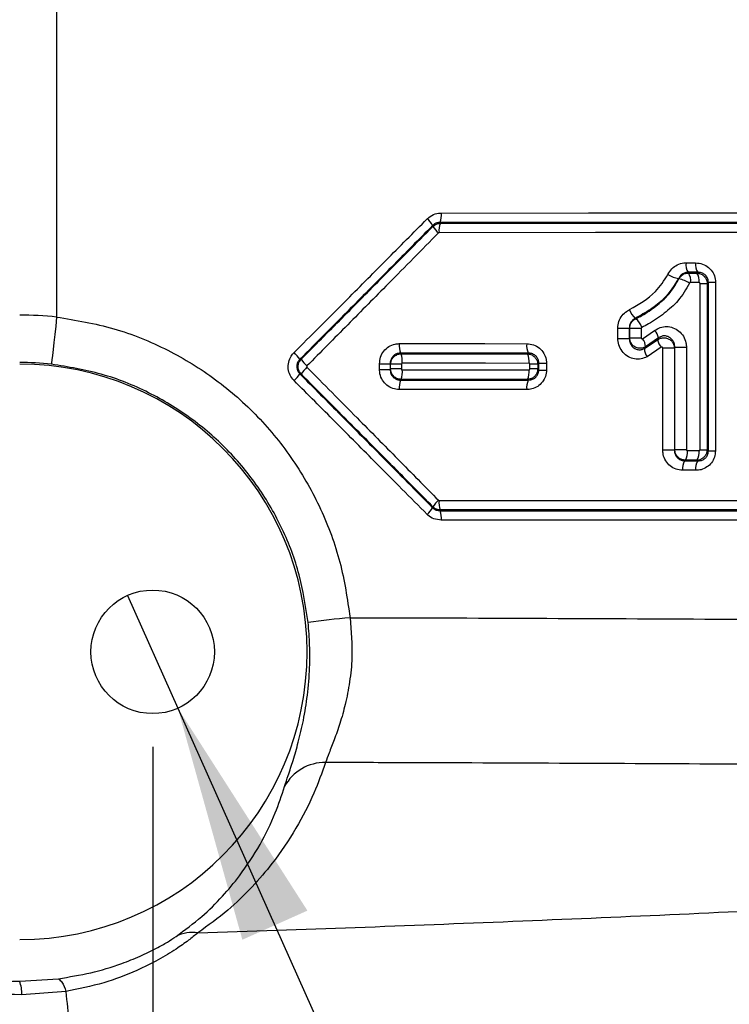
# Model space of a CAD drawing. Extents: x 0 to 4205, y 0 to 2970.
# Tile 7 of 67: x 976 to 1050, y 989 to 1093. Entities that reach past the tile are written whole.
import ezdxf

# ---------------------------------------------------------------- set-up
doc = ezdxf.new("R2010")
doc.units = 0
doc.header["$LTSCALE"] = 5
doc.layers.get('0').update_dxf_attribs({"linetype": 'CONTINUOUS'})
doc.styles.add('SLDTEXTSTYLE0', font='TXT', dxfattribs={"width": 0.605})
doc.dimstyles.new('SLDDIMSTYLE0', dxfattribs={"dimtxt": 25, "dimasz": 25, "dimexe": 0, "dimexo": 0.0625, "dimgap": 6.25, "dimtad": 1, "dimdec": 1, "dimrnd": 1e-09, "dimzin": 12, "dimtxsty": 'SLDTEXTSTYLE0', "dimsah": 1, "dimcen": 0.09, "dimazin": 3, "dimtfac": 1, "dimtofl": 0, "dimtmove": 0, "dimatfit": 3, "dimtolj": 1, "dimtzin": 12})
doc.dimstyles.new('SLDDIMSTYLE2', dxfattribs={"dimtxt": 25, "dimasz": 25, "dimexe": 0, "dimexo": 0.0625, "dimgap": 6.25, "dimtad": 0, "dimtih": 1, "dimtoh": 1, "dimdec": 1, "dimrnd": 1e-09, "dimzin": 12, "dimtxsty": 'SLDTEXTSTYLE0', "dimblk1": 'NONE', "dimsah": 1, "dimcen": 0, "dimazin": 3, "dimtfac": 1, "dimtmove": 0, "dimatfit": 3, "dimtolj": 1, "dimtzin": 12})

# ---------------------------------------------------------------- blocks, each defined once
blk = doc.blocks.new('_D_2')
at = {"color": 7, "linetype": 'CONTINUOUS'}
for p, q in [((909.74, 1016.46), (909.74, 634.76)), ((989.74, 1016.46), (989.74, 634.76)), ((909.74, 642.26), (989.74, 642.26))]:
    blk.add_line(p, q, dxfattribs=at)
for points in [[(909.74, 642.26), (934.74, 638.51), (934.74, 646.01)], [(989.74, 642.26), (964.74, 646.01), (964.74, 638.51)]]:
    blk.add_solid(points, dxfattribs=at)
at = {"color": 7, "linetype": 'CONTINUOUS', "insert": (930.64, 674.48), "char_height": 25, "attachment_point": 1, "style": 'SLDTEXTSTYLE0'}
blk.add_mtext('80', dxfattribs=at)
blk = doc.blocks.new('SW_SYMBOL_HOLE_DEPTH')
at = {"color": 0, "linetype": 'CONTINUOUS'}
for p, q in [((0, 4375), (4000, 4375)), ((2000, 4375), (2000, 375)), ((500, 2775), (2000, 375)), ((3500, 2775), (2000, 375))]:
    blk.add_line(p, q, dxfattribs=at)
blk = doc.blocks.new('_D_4')
at = {"color": 7, "linetype": 'CONTINUOUS'}
for p, q in [((987.08, 1032.39), (992.39, 1020.53)), ((992.39, 1020.53), (1064.82, 858.71)), ((1064.82, 858.71), (1262.68, 858.71))]:
    blk.add_line(p, q, dxfattribs=at)
blk.add_solid([(992.39, 1020.53), (999.18, 996.18), (1006.03, 999.24)], dxfattribs=at)
at = {"color": 7, "linetype": 'CONTINUOUS', "xscale": 0.0064453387, "yscale": 0.0064453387, "zscale": 0.0064453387}
blk.add_blockref('SW_SYMBOL_HOLE_DEPTH', (1189.96, 862.32), dxfattribs=at)
at = {"color": 7, "linetype": 'CONTINUOUS', "char_height": 25, "attachment_point": 1, "style": 'SLDTEXTSTYLE0'}
for s, insert in [('4x M10', (1077.32, 891)), ('18', (1224.49, 891))]:
    blk.add_mtext(s, dxfattribs=dict(at, insert=insert))
blk = doc.blocks.new('_NONE')

msp = doc.modelspace()

# ---------------------------------------------------------------- linework, layer by layer
at = {"color": 8, "linetype": 'CONTINUOUS'}
for p, q in [((979.63, 1224.53), (979.63, 1061.67)), ((1045.88, 1067.37), (1046.9, 1067.37)), ((1047.12, 1066.38), (1046.09, 1066.38)), ((1046.14, 1066.3), (1047.04, 1066.3)), ((1047.04, 1066.3), (1047.12, 1066.38)), ((1047.26, 1065.3), (1046.36, 1065.3)), ((1047.36, 1047.71), (1047.36, 1065.21)), ((1047.36, 1065.21), (1048.11, 1065.21)), ((1048.11, 1065.21), (1048.11, 1047.71)), ((1048.24, 1047.59), (1048.24, 1065.33)), ((1048.24, 1065.33), (1048.98, 1065.33)), ((1048.98, 1065.33), (1048.98, 1047.59)), ((1038.71, 1059.41), (1038.71, 1060.51)), ((1038.71, 1060.51), (1039.92, 1060.51)), ((1039.92, 1060.51), (1039.92, 1059.41)), ((1039.95, 1060.49), (1041.17, 1060.49)), ((1039.95, 1059.48), (1039.95, 1060.49)), ((1041.17, 1060.49), (1041.17, 1059.48)), ((1039.92, 1059.41), (1039.95, 1059.48)), ((1039.95, 1059.48), (1041.17, 1059.48)), ((1041.32, 1059.39), (1042.58, 1060.25)), ((1042.98, 1059.47), (1041.62, 1058.54)), ((1038.71, 1059.41), (1039.92, 1059.41)), ((1041.51, 1058.36), (1042.9, 1059.27)), ((1043.28, 1058.49), (1041.79, 1057.5)), ((1043.44, 1047.68), (1043.44, 1058.41)), ((1044.67, 1058.41), (1043.44, 1058.41)), ((1044.7, 1058.48), (1044.67, 1058.41)), ((1044.67, 1058.41), (1044.67, 1047.68)), ((1045.93, 1058.48), (1044.7, 1058.48)), ((1044.7, 1047.72), (1044.7, 1058.48)), ((1045.93, 1058.48), (1045.93, 1047.72)), ((1015.82, 1057.88), (1015.9, 1057.8)), ((1029.2, 1057.8), (1029.28, 1057.88)), ((1005.24, 1057.23), (1005.36, 1057.23)), ((1013.62, 1056.76), (1014.74, 1056.76)), ((1013.62, 1056.16), (1013.62, 1056.76)), ((1014.74, 1056.76), (1014.74, 1056.16)), ((1014.79, 1056.21), (1014.79, 1056.71)), ((1015.92, 1056.71), (1014.79, 1056.71)), ((1015.92, 1056.71), (1015.92, 1056.21)), ((1029.46, 1056.21), (1029.46, 1056.71)), ((1030.28, 1056.71), (1029.46, 1056.71)), ((1030.28, 1056.71), (1030.28, 1056.21)), ((1030.39, 1056.1), (1030.39, 1056.82)), ((1030.39, 1056.82), (1031.2, 1056.82)), ((1031.2, 1056.82), (1031.2, 1056.1)), ((1005.36, 1055.69), (1005.24, 1055.69)), ((1013.62, 1056.16), (1014.74, 1056.16)), ((1015.92, 1056.21), (1014.79, 1056.21)), ((1030.28, 1056.21), (1029.46, 1056.21)), ((1030.39, 1056.1), (1031.2, 1056.1)), ((1015.9, 1055.12), (1015.82, 1055.04)), ((1029.28, 1055.04), (1029.2, 1055.12)), ((1044.67, 1047.68), (1043.44, 1047.68)), ((1045.93, 1047.72), (1044.7, 1047.72)), ((1046.03, 1047.62), (1047.26, 1047.62)), ((1047.36, 1047.71), (1048.11, 1047.71)), ((1048.24, 1047.59), (1048.98, 1047.59)), ((1045.82, 1046.62), (1045.74, 1046.54)), ((1045.74, 1046.54), (1047.12, 1046.54)), ((1047.04, 1046.62), (1045.82, 1046.62)), ((1047.12, 1046.54), (1047.04, 1046.62)), ((1046.9, 1045.55), (1045.52, 1045.55)), ((975.74, 991.81), (979.81, 992.08)), ((980.59, 990.74), (975.97, 990.4))]:
    msp.add_line(p, q, dxfattribs=at)
at = {"color": 8, "linetype": 'CONTINUOUS', "flags": 128}
for points in [[(1020.12, 1072.61), (1035.61, 1072.62), (1051.94, 1072.62), (1068.07, 1072.62)], [(1019.25, 1071.21), (1019.23, 1071.25), (1019.21, 1071.3)], [(1067.79, 1071.63), (1051.71, 1071.62), (1035.43, 1071.62), (1019.99, 1071.62)], [(1020.02, 1071.54), (1036.53, 1071.54), (1052.76, 1071.54), (1067.75, 1071.54)], [(1067.47, 1070.55), (1052.52, 1070.55), (1036.34, 1070.55), (1019.89, 1070.54)], [(1048.24, 1065.33), (1048.18, 1065.27), (1048.11, 1065.21)], [(979.63, 1061.67), (979.53, 1060.73), (979.43, 1059.83), (979.33, 1058.99), (979.25, 1058.25), (979.18, 1057.63), (979.13, 1057.16), (979.1, 1056.85), (979.08, 1056.71)], [(1015.7, 1058.88), (1020.27, 1058.88), (1024.7, 1058.88), (1029.11, 1058.87)], [(1029.28, 1057.88), (1024.84, 1057.88), (1020.4, 1057.88), (1015.82, 1057.88)], [(1015.9, 1057.8), (1020.27, 1057.8), (1024.64, 1057.8), (1029.2, 1057.8)], [(1029.36, 1056.8), (1024.78, 1056.81), (1020.41, 1056.81), (1016.02, 1056.81)], [(1030.39, 1056.82), (1030.34, 1056.77), (1030.28, 1056.71)], [(1016.02, 1056.11), (1020.41, 1056.11), (1024.78, 1056.11), (1029.36, 1056.11)], [(1030.28, 1056.21), (1030.34, 1056.15), (1030.39, 1056.1)], [(1015.82, 1055.04), (1020.4, 1055.04), (1024.84, 1055.04), (1029.28, 1055.04)], [(1029.2, 1055.12), (1024.64, 1055.12), (1020.27, 1055.12), (1015.9, 1055.12)], [(1029.11, 1054.04), (1024.7, 1054.04), (1020.27, 1054.04), (1015.7, 1054.04)], [(1048.11, 1047.71), (1048.18, 1047.65), (1048.24, 1047.59)], [(1019.89, 1042.38), (1036.34, 1042.37), (1052.52, 1042.37), (1067.47, 1042.37)], [(1019.21, 1041.62), (1019.23, 1041.67), (1019.25, 1041.71)], [(1020.02, 1041.38), (1020, 1041.33), (1019.99, 1041.3)], [(1019.99, 1041.3), (1035.43, 1041.3), (1051.71, 1041.3), (1067.79, 1041.29)], [(1067.75, 1041.38), (1052.76, 1041.38), (1036.53, 1041.38), (1020.02, 1041.38)], [(1068.07, 1040.3), (1051.94, 1040.3), (1035.61, 1040.3), (1020.12, 1040.31)]]:
    msp.add_lwpolyline(points, dxfattribs=at)
at = {"color": 7, "linetype": 'CONTINUOUS'}
msp.add_circle((989.74, 1026.46), 6.5, dxfattribs=at)
for centre, radius, start, end in [((770.76, 1129.92), 337.75, 250.2449, 360), ((975.74, 1026.46), 30.26, 270, 90)]:
    msp.add_arc(centre, radius, start, end, dxfattribs=at)
at = {"color": 8, "linetype": 'CONTINUOUS'}
for centre, radius, start, end in [((1016.8, 1069.9), 2.79, 30.3073, 48.928), ((1017.93, 1072.4), 2.21, 339.3048, 5.6214), ((1021.57, 1072.53), 2.67, 209.6506, 229.0278), ((1022.08, 1070.76), 2.2, 159.2243, 185.6379), ((1047.32, 1067.17), 1.45, 171.7883, 212.8373), ((1048.32, 1067.17), 1.44, 171.7127, 213.2789), ((1045.89, 1069.43), 3.8, 239.7822, 258.1161), ((1044.39, 1062.07), 3.69, 59.4085, 78.3418), ((1044.92, 1065.51), 1.46, 351.7977, 32.7621), ((1045.83, 1065.51), 1.44, 351.7299, 33.1488), ((975.74, 1026.45), 35.43, 83.6942, 89.9993), ((1041.7, 1062.97), 1.84, 196.512, 231.3165), ((1039.48, 1060.05), 1.83, 16.7171, 51.8053), ((1041.46, 1059.17), 1.56, 11.3042, 43.8367), ((1018.12, 1058.66), 2.43, 174.8734, 198.7082), ((1030.94, 1058.66), 1.84, 173.3228, 205.2189), ((1040.1, 1058.48), 1.52, 2.2139, 36.602), ((1044.39, 1059.52), 1.51, 189.5326, 223.029), ((1001.6, 1054.62), 4.48, 35.6248, 47.5947), ((1013.59, 1057.02), 2.43, 354.876, 18.6866), ((1027.53, 1057.02), 1.84, 353.3435, 25.1058), ((1043, 1058.38), 1.49, 180.6937, 215.8547), ((975.74, 1026.46), 30.43, 83.6939, 89.9998), ((1008.8, 1059.63), 4.19, 214.9699, 227.7219), ((1008.8, 1053.29), 4.19, 132.2781, 145.0301), ((1001.6, 1058.3), 4.48, 312.4053, 324.3752), ((1013.6, 1055.9), 2.43, 341.3117, 5.1253), ((1027.53, 1055.9), 1.84, 334.8952, 6.6554), ((1018.12, 1054.26), 2.43, 161.2918, 185.1266), ((1030.94, 1054.26), 1.84, 154.7811, 186.6772), ((1044.59, 1047.41), 1.46, 327.3797, 8.1759), ((1045.83, 1047.41), 1.44, 326.8512, 8.2701), ((1046.97, 1045.75), 1.46, 147.3189, 188.1818), ((1048.32, 1045.75), 1.44, 146.7211, 188.2877), ((1021.57, 1040.39), 2.67, 130.9741, 150.345), ((1022.08, 1042.16), 2.2, 174.3603, 200.7775), ((1016.8, 1043.02), 2.79, 311.072, 329.6927), ((1017.93, 1040.52), 2.21, 354.3786, 20.6952), ((1020.53, 922.98), 107.54, 95.3406, 97.7089), ((1007.86, 1010), 4.82, 89.0867, 151.3019), ((993.99, 992.96), 3.99, 82.4638, 116.5974), ((971.99, 990.46), 3.98, 359.0307, 19.8127)]:
    msp.add_arc(centre, radius, start, end, dxfattribs=at)
for points, knots in [([(985.14, 1227.57), (990.95, 1217.38), (1002.57, 1197), (1018.04, 1169.83), (1031.61, 1146.14), (1041.22, 1129.16), (1049.13, 1115.65), (1055.6, 1105.82), (1062.62, 1096.46), (1070.4, 1087.73), (1078.95, 1079.76), (1088.08, 1072.54), (1095.76, 1067.19), (1100.53, 1064.53), (1101.96, 1063.73)], [0, 0, 0, 0, 0.172776, 0.345344, 0.460138, 0.5747, 0.632625, 0.690483, 0.747889, 0.804651, 0.86243, 0.91964, 0.975896, 1, 1, 1, 1]), ([(1100.67, 1057.55), (1098.84, 1058.6), (1093.52, 1061.66), (1085.19, 1067.61), (1075.7, 1075.32), (1066.95, 1083.65), (1059.08, 1092.58), (1052.07, 1101.94), (1045.56, 1111.73), (1037.42, 1125.4), (1027.4, 1142.77), (1013.33, 1166.83), (997.43, 1194.11), (985.57, 1214.39), (979.63, 1224.53)], [0, 0, 0, 0, 0.030314, 0.088123, 0.146832, 0.206048, 0.261564, 0.317607, 0.374017, 0.430475, 0.546271, 0.662296, 0.83106, 1, 1, 1, 1]), ([(1004.62, 1057.93), (1006.39, 1059.7), (1009.62, 1062.93), (1014.29, 1067.63), (1017.19, 1070.54), (1018.64, 1072)], [0, 0, 0, 0, 0.379002, 0.689633, 1, 1, 1, 1]), ([(1018.64, 1072), (1018.85, 1072.17), (1019.25, 1072.49), (1019.8, 1072.61), (1020.08, 1072.61), (1020.12, 1072.61)], [0, 0, 0, 0, 0.495631, 0.919636, 1, 1, 1, 1]), ([(1019.21, 1071.3), (1017.77, 1069.85), (1014.88, 1066.93), (1010.22, 1062.24), (1007.01, 1059), (1005.24, 1057.23)], [0, 0, 0, 0, 0.310376, 0.621006, 1, 1, 1, 1]), ([(1005.36, 1057.23), (1006.8, 1058.67), (1009.67, 1061.56), (1014.3, 1066.22), (1017.49, 1069.43), (1019.25, 1071.21)], [0, 0, 0, 0, 0.309969, 0.619627, 1, 1, 1, 1]), ([(1019.99, 1071.62), (1019.97, 1071.62), (1019.82, 1071.62), (1019.56, 1071.56), (1019.33, 1071.42), (1019.23, 1071.32), (1019.21, 1071.3)], [0, 0, 0, 0, 0.080603, 0.504566, 0.917492, 1, 1, 1, 1]), ([(1019.25, 1071.21), (1019.36, 1071.3), (1019.57, 1071.47), (1019.86, 1071.53), (1020, 1071.54), (1020.02, 1071.54)], [0, 0, 0, 0, 0.49675, 0.920213, 1, 1, 1, 1]), ([(1019.99, 1071.62), (1019.99, 1071.61), (1020.01, 1071.58), (1020.02, 1071.56), (1020.02, 1071.54)], [0, 0, 0, 0, 0.407057, 1, 1, 1, 1]), ([(1019.82, 1070.52), (1018.07, 1068.74), (1014.89, 1065.52), (1010.27, 1060.86), (1007.41, 1057.97), (1005.98, 1056.53)], [0, 0, 0, 0, 0.380382, 0.69004, 1, 1, 1, 1]), ([(1019.89, 1070.54), (1019.89, 1070.54), (1019.88, 1070.54), (1019.85, 1070.54), (1019.83, 1070.52), (1019.82, 1070.52)], [0, 0, 0, 0, 0.080124, 0.50414, 1, 1, 1, 1]), ([(1043.98, 1066.15), (1044.1, 1066.36), (1044.35, 1066.78), (1044.95, 1067.19), (1045.49, 1067.36), (1045.8, 1067.37), (1045.88, 1067.37)], [0, 0, 0, 0, 0.303545, 0.603743, 0.904128, 1, 1, 1, 1]), ([(1046.9, 1067.37), (1047.15, 1067.35), (1047.64, 1067.3), (1048.29, 1066.91), (1048.76, 1066.35), (1048.96, 1065.79), (1048.98, 1065.44), (1048.98, 1065.33)], [0, 0, 0, 0, 0.228009, 0.457958, 0.680595, 0.892492, 1, 1, 1, 1]), ([(1039.94, 1062.45), (1040.92, 1063.01), (1042.57, 1063.94), (1043.58, 1065.52), (1043.98, 1066.15)], [0, 0, 0, 0, 0.59852, 1, 1, 1, 1]), ([(1045.11, 1065.72), (1044.64, 1064.98), (1043.84, 1063.73), (1042.16, 1062.43), (1041.09, 1061.84), (1040.55, 1061.53)], [0, 0, 0, 0, 0.414214, 0.704011, 1, 1, 1, 1]), ([(1040.61, 1061.49), (1040.82, 1061.6), (1041.56, 1061.98), (1042.74, 1062.81), (1044.17, 1064.03), (1044.81, 1065.12), (1045.14, 1065.68)], [0, 0, 0, 0, 0.113695, 0.398564, 0.690227, 1, 1, 1, 1]), ([(1046.09, 1066.38), (1046.05, 1066.38), (1045.89, 1066.37), (1045.61, 1066.28), (1045.3, 1066.05), (1045.17, 1065.83), (1045.11, 1065.72)], [0, 0, 0, 0, 0.095138, 0.394243, 0.694837, 1, 1, 1, 1]), ([(1045.14, 1065.68), (1045.13, 1065.69), (1045.12, 1065.7), (1045.11, 1065.72), (1045.11, 1065.72)], [0, 0, 0, 0, 0.736435, 1, 1, 1, 1]), ([(1045.14, 1065.68), (1045.2, 1065.79), (1045.34, 1066), (1045.66, 1066.22), (1045.94, 1066.3), (1046.1, 1066.3), (1046.14, 1066.3)], [0, 0, 0, 0, 0.302326, 0.603263, 0.906813, 1, 1, 1, 1]), ([(1046.09, 1066.38), (1046.1, 1066.36), (1046.12, 1066.33), (1046.14, 1066.31), (1046.14, 1066.3)], [0, 0, 0, 0, 0.650245, 1, 1, 1, 1]), ([(1047.04, 1066.3), (1047.16, 1066.28), (1047.42, 1066.25), (1047.75, 1066.04), (1047.99, 1065.74), (1048.1, 1065.45), (1048.11, 1065.27), (1048.11, 1065.21)], [0, 0, 0, 0, 0.224685, 0.454162, 0.677916, 0.891035, 1, 1, 1, 1]), ([(1048.24, 1065.33), (1048.23, 1065.39), (1048.23, 1065.57), (1048.12, 1065.86), (1047.87, 1066.16), (1047.52, 1066.35), (1047.25, 1066.37), (1047.12, 1066.38)], [0, 0, 0, 0, 0.1070601, 0.3169632, 0.5378238, 0.7683176, 1, 1, 1, 1]), ([(1046.27, 1065.24), (1045.89, 1064.6), (1045.18, 1063.39), (1043.6, 1062.04), (1042.3, 1061.12), (1041.47, 1060.7), (1041.23, 1060.58)], [0, 0, 0, 0, 0.31899, 0.598533, 0.884494, 1, 1, 1, 1]), ([(1046.36, 1065.3), (1046.36, 1065.3), (1046.34, 1065.3), (1046.32, 1065.29), (1046.29, 1065.27), (1046.27, 1065.25), (1046.27, 1065.24)], [0, 0, 0, 0, 0.092503, 0.394677, 0.696058, 1, 1, 1, 1]), ([(1047.36, 1065.21), (1047.36, 1065.21), (1047.36, 1065.23), (1047.35, 1065.25), (1047.32, 1065.28), (1047.29, 1065.3), (1047.27, 1065.3), (1047.26, 1065.3)], [0, 0, 0, 0, 0.108587, 0.31974, 0.541797, 0.771688, 1, 1, 1, 1]), ([(979.63, 1061.67), (981.65, 1061.34), (985.69, 1060.66), (991.34, 1058.36), (996.45, 1055.22), (1000.91, 1051.3), (1004.64, 1046.69), (1007.56, 1041.53), (1009.64, 1035.93), (1010.23, 1032.01), (1010.52, 1030.05)], [0, 0, 0, 0, 0.128387, 0.256735, 0.380425, 0.504082, 0.627702, 0.75136, 0.875653, 1, 1, 1, 1]), ([(1038.71, 1060.51), (1038.73, 1060.75), (1038.77, 1061.22), (1039.13, 1061.85), (1039.55, 1062.25), (1039.85, 1062.4), (1039.94, 1062.45)], [0, 0, 0, 0, 0.292721, 0.583767, 0.87426, 1, 1, 1, 1]), ([(1040.55, 1061.53), (1040.5, 1061.51), (1040.35, 1061.43), (1040.13, 1061.22), (1039.95, 1060.89), (1039.93, 1060.64), (1039.92, 1060.51)], [0, 0, 0, 0, 0.125202, 0.415195, 0.706554, 1, 1, 1, 1]), ([(1039.95, 1060.49), (1039.97, 1060.61), (1039.99, 1060.86), (1040.18, 1061.19), (1040.4, 1061.39), (1040.56, 1061.47), (1040.61, 1061.49)], [0, 0, 0, 0, 0.292385, 0.583873, 0.876456, 1, 1, 1, 1]), ([(1040.55, 1061.53), (1040.56, 1061.53), (1040.58, 1061.51), (1040.6, 1061.5), (1040.61, 1061.49)], [0, 0, 0, 0, 0.6421222, 1, 1, 1, 1]), ([(1039.95, 1060.49), (1039.95, 1060.49), (1039.93, 1060.5), (1039.92, 1060.51), (1039.92, 1060.51)], [0, 0, 0, 0, 0.5982165, 1, 1, 1, 1]), ([(1041.23, 1060.58), (1041.22, 1060.58), (1041.21, 1060.57), (1041.19, 1060.55), (1041.17, 1060.52), (1041.17, 1060.5), (1041.17, 1060.49)], [0, 0, 0, 0, 0.123041, 0.415219, 0.706885, 1, 1, 1, 1]), ([(1042.58, 1060.25), (1042.77, 1060.37), (1043.16, 1060.61), (1043.85, 1060.71), (1044.53, 1060.58), (1045.16, 1060.22), (1045.64, 1059.66), (1045.9, 1059.05), (1045.92, 1058.64), (1045.93, 1058.48)], [0, 0, 0, 0, 0.144673, 0.288564, 0.4341, 0.584172, 0.739228, 0.897389, 1, 1, 1, 1]), ([(1041.62, 1058.54), (1041.51, 1058.49), (1041.29, 1058.39), (1040.92, 1058.38), (1040.56, 1058.49), (1040.25, 1058.71), (1040.04, 1059.02), (1039.96, 1059.3), (1039.95, 1059.45), (1039.95, 1059.48)], [0, 0, 0, 0, 0.15749, 0.31473, 0.473574, 0.635122, 0.798593, 0.962352, 1, 1, 1, 1]), ([(1041.17, 1059.48), (1041.17, 1059.48), (1041.17, 1059.46), (1041.18, 1059.44), (1041.2, 1059.41), (1041.22, 1059.39), (1041.26, 1059.38), (1041.29, 1059.38), (1041.31, 1059.38), (1041.32, 1059.39)], [0, 0, 0, 0, 0.038217, 0.204602, 0.369801, 0.531457, 0.689026, 0.844262, 1, 1, 1, 1]), ([(1042.9, 1059.27), (1043, 1059.34), (1043.2, 1059.46), (1043.57, 1059.51), (1043.93, 1059.45), (1044.26, 1059.27), (1044.51, 1058.99), (1044.64, 1058.68), (1044.66, 1058.48), (1044.67, 1058.41)], [0, 0, 0, 0, 0.147744, 0.295418, 0.444472, 0.596524, 0.751302, 0.90734, 1, 1, 1, 1]), ([(1042.9, 1059.27), (1042.91, 1059.31), (1042.94, 1059.38), (1042.97, 1059.45), (1042.98, 1059.47)], [0, 0, 0, 0, 0.582844, 1, 1, 1, 1]), ([(1044.7, 1058.48), (1044.7, 1058.57), (1044.69, 1058.79), (1044.56, 1059.12), (1044.32, 1059.42), (1044, 1059.63), (1043.64, 1059.71), (1043.28, 1059.66), (1043.08, 1059.54), (1042.98, 1059.47)], [0, 0, 0, 0, 0.105137, 0.266751, 0.423512, 0.573017, 0.716224, 0.857251, 1, 1, 1, 1]), ([(1013.62, 1056.76), (1013.64, 1057), (1013.69, 1057.47), (1014.05, 1058.11), (1014.58, 1058.59), (1015.17, 1058.84), (1015.55, 1058.87), (1015.7, 1058.88)], [0, 0, 0, 0, 0.216466, 0.43242, 0.647646, 0.861665, 1, 1, 1, 1]), ([(1029.11, 1058.87), (1029.36, 1058.85), (1029.84, 1058.8), (1030.48, 1058.43), (1030.95, 1057.88), (1031.17, 1057.31), (1031.19, 1056.95), (1031.2, 1056.82)], [0, 0, 0, 0, 0.223157, 0.447429, 0.666776, 0.87927, 1, 1, 1, 1]), ([(1041.79, 1057.5), (1041.58, 1057.41), (1041.16, 1057.22), (1040.46, 1057.24), (1039.79, 1057.47), (1039.23, 1057.93), (1038.84, 1058.55), (1038.71, 1059.08), (1038.71, 1059.37), (1038.71, 1059.41)], [0, 0, 0, 0, 0.156748, 0.312996, 0.471824, 0.634904, 0.801507, 0.969411, 1, 1, 1, 1]), ([(1039.92, 1059.41), (1039.92, 1059.39), (1039.92, 1059.23), (1039.98, 1058.95), (1040.18, 1058.61), (1040.47, 1058.36), (1040.81, 1058.23), (1041.18, 1058.22), (1041.4, 1058.31), (1041.51, 1058.36)], [0, 0, 0, 0, 0.0310562, 0.2015119, 0.3698509, 0.533216, 0.6909001, 0.8451624, 1, 1, 1, 1]), ([(1041.62, 1058.54), (1041.6, 1058.52), (1041.57, 1058.46), (1041.53, 1058.4), (1041.51, 1058.36)], [0, 0, 0, 0, 0.385204, 1, 1, 1, 1]), ([(1043.44, 1058.41), (1043.44, 1058.41), (1043.44, 1058.43), (1043.43, 1058.46), (1043.4, 1058.49), (1043.37, 1058.5), (1043.34, 1058.51), (1043.31, 1058.51), (1043.29, 1058.5), (1043.28, 1058.49)], [0, 0, 0, 0, 0.095086, 0.254575, 0.411086, 0.562581, 0.709356, 0.854216, 1, 1, 1, 1]), ([(1004.62, 1054.99), (1004.47, 1055.17), (1004.17, 1055.54), (1003.98, 1056.23), (1004.02, 1056.94), (1004.26, 1057.52), (1004.52, 1057.81), (1004.62, 1057.93)], [0, 0, 0, 0, 0.215872, 0.431878, 0.645365, 0.8578, 1, 1, 1, 1]), ([(1015.82, 1057.88), (1015.74, 1057.87), (1015.54, 1057.86), (1015.23, 1057.73), (1014.96, 1057.47), (1014.77, 1057.14), (1014.75, 1056.89), (1014.74, 1056.76)], [0, 0, 0, 0, 0.137977, 0.351471, 0.566482, 0.782734, 1, 1, 1, 1]), ([(1014.79, 1056.71), (1014.8, 1056.83), (1014.83, 1057.08), (1015.02, 1057.41), (1015.3, 1057.65), (1015.61, 1057.78), (1015.82, 1057.8), (1015.9, 1057.8)], [0, 0, 0, 0, 0.214965, 0.430194, 0.645778, 0.860956, 1, 1, 1, 1]), ([(1029.2, 1057.8), (1029.32, 1057.79), (1029.57, 1057.76), (1029.9, 1057.55), (1030.14, 1057.26), (1030.26, 1056.96), (1030.27, 1056.78), (1030.28, 1056.71)], [0, 0, 0, 0, 0.220714, 0.444718, 0.664916, 0.878259, 1, 1, 1, 1]), ([(1030.39, 1056.82), (1030.38, 1056.89), (1030.38, 1057.07), (1030.26, 1057.37), (1030.01, 1057.66), (1029.66, 1057.85), (1029.41, 1057.87), (1029.28, 1057.88)], [0, 0, 0, 0, 0.120386, 0.331325, 0.549296, 0.773973, 1, 1, 1, 1]), ([(1006.11, 1029.55), (1005.85, 1031.23), (1005.33, 1034.61), (1003.51, 1039.42), (1000.95, 1043.85), (997.68, 1047.81), (993.78, 1051.17), (989.31, 1053.87), (984.37, 1055.85), (980.85, 1056.42), (979.08, 1056.71)], [0, 0, 0, 0, 0.123458, 0.246849, 0.370143, 0.493397, 0.617369, 0.741401, 0.87067, 1, 1, 1, 1]), ([(1005.24, 1057.23), (1005.18, 1057.17), (1005.05, 1057.02), (1004.92, 1056.71), (1004.9, 1056.34), (1005, 1055.98), (1005.16, 1055.79), (1005.24, 1055.69)], [0, 0, 0, 0, 0.142793, 0.355116, 0.567886, 0.783463, 1, 1, 1, 1]), ([(1005.36, 1055.69), (1005.29, 1055.79), (1005.13, 1055.98), (1005.04, 1056.34), (1005.06, 1056.71), (1005.18, 1057.01), (1005.31, 1057.17), (1005.36, 1057.23)], [0, 0, 0, 0, 0.214855, 0.43144, 0.645671, 0.857864, 1, 1, 1, 1]), ([(1005.98, 1056.53), (1005.97, 1056.52), (1005.96, 1056.51), (1005.95, 1056.48), (1005.95, 1056.45), (1005.96, 1056.42), (1005.97, 1056.4), (1005.98, 1056.39)], [0, 0, 0, 0, 0.142679, 0.35479, 0.568299, 0.784464, 1, 1, 1, 1]), ([(1005.98, 1056.39), (1007.74, 1054.62), (1010.93, 1051.4), (1015.54, 1046.74), (1018.4, 1043.85), (1019.82, 1042.4)], [0, 0, 0, 0, 0.381092, 0.690682, 1, 1, 1, 1]), ([(1014.79, 1056.71), (1014.78, 1056.72), (1014.76, 1056.74), (1014.74, 1056.75), (1014.74, 1056.76)], [0, 0, 0, 0, 0.65313, 1, 1, 1, 1]), ([(1016.02, 1056.81), (1016.01, 1056.81), (1015.99, 1056.8), (1015.96, 1056.79), (1015.94, 1056.77), (1015.92, 1056.74), (1015.92, 1056.72), (1015.92, 1056.71)], [0, 0, 0, 0, 0.138669, 0.353382, 0.568734, 0.784288, 1, 1, 1, 1]), ([(1029.46, 1056.71), (1029.46, 1056.71), (1029.46, 1056.73), (1029.45, 1056.76), (1029.42, 1056.78), (1029.39, 1056.8), (1029.37, 1056.8), (1029.36, 1056.8)], [0, 0, 0, 0, 0.121507, 0.33334, 0.552095, 0.776508, 1, 1, 1, 1]), ([(1005.24, 1055.69), (1006.69, 1054.23), (1009.59, 1051.32), (1014.25, 1046.63), (1017.45, 1043.39), (1019.21, 1041.62)], [0, 0, 0, 0, 0.310978, 0.621669, 1, 1, 1, 1]), ([(1019.25, 1041.71), (1017.82, 1043.15), (1014.96, 1046.04), (1010.33, 1050.7), (1007.13, 1053.92), (1005.36, 1055.69)], [0, 0, 0, 0, 0.309309, 0.6189, 1, 1, 1, 1]), ([(1015.7, 1054.04), (1015.47, 1054.07), (1015, 1054.11), (1014.38, 1054.48), (1013.91, 1055.01), (1013.65, 1055.61), (1013.63, 1056), (1013.62, 1056.16)], [0, 0, 0, 0, 0.21255, 0.425655, 0.640219, 0.856217, 1, 1, 1, 1]), ([(1014.74, 1056.16), (1014.74, 1056.17), (1014.76, 1056.18), (1014.78, 1056.2), (1014.79, 1056.21)], [0, 0, 0, 0, 0.34687, 1, 1, 1, 1]), ([(1014.74, 1056.16), (1014.74, 1056.08), (1014.75, 1055.87), (1014.88, 1055.55), (1015.13, 1055.27), (1015.45, 1055.08), (1015.7, 1055.05), (1015.82, 1055.04)], [0, 0, 0, 0, 0.144357, 0.360827, 0.575344, 0.788008, 1, 1, 1, 1]), ([(1015.9, 1055.12), (1015.77, 1055.13), (1015.53, 1055.15), (1015.2, 1055.34), (1014.95, 1055.62), (1014.81, 1055.93), (1014.8, 1056.13), (1014.79, 1056.21)], [0, 0, 0, 0, 0.21377, 0.427628, 0.642132, 0.857187, 1, 1, 1, 1]), ([(1015.92, 1056.21), (1015.92, 1056.21), (1015.92, 1056.19), (1015.93, 1056.16), (1015.95, 1056.13), (1015.98, 1056.12), (1016.01, 1056.11), (1016.02, 1056.11)], [0, 0, 0, 0, 0.143305, 0.358923, 0.57334, 0.786789, 1, 1, 1, 1]), ([(1031.2, 1056.1), (1031.18, 1055.88), (1031.13, 1055.42), (1030.79, 1054.82), (1030.29, 1054.35), (1029.7, 1054.09), (1029.29, 1054.06), (1029.11, 1054.04)], [0, 0, 0, 0, 0.209042, 0.417206, 0.624516, 0.836034, 1, 1, 1, 1]), ([(1030.28, 1056.21), (1030.26, 1056.09), (1030.24, 1055.86), (1030.06, 1055.54), (1029.8, 1055.29), (1029.5, 1055.15), (1029.29, 1055.13), (1029.2, 1055.12)], [0, 0, 0, 0, 0.2095902, 0.4193877, 0.627935, 0.8388726, 1, 1, 1, 1]), ([(1029.28, 1055.04), (1029.37, 1055.05), (1029.59, 1055.06), (1029.9, 1055.19), (1030.17, 1055.43), (1030.36, 1055.75), (1030.38, 1055.98), (1030.39, 1056.1)], [0, 0, 0, 0, 0.1663074, 0.3788909, 0.5853444, 0.7918814, 1, 1, 1, 1]), ([(1029.36, 1056.11), (1029.37, 1056.12), (1029.39, 1056.12), (1029.41, 1056.13), (1029.44, 1056.15), (1029.46, 1056.18), (1029.46, 1056.2), (1029.46, 1056.21)], [0, 0, 0, 0, 0.163426, 0.375318, 0.58305, 0.791241, 1, 1, 1, 1]), ([(1018.64, 1040.92), (1016.87, 1042.7), (1013.65, 1045.93), (1008.98, 1050.62), (1006.07, 1053.54), (1004.62, 1054.99)], [0, 0, 0, 0, 0.378323, 0.689014, 1, 1, 1, 1]), ([(1045.52, 1045.55), (1045.29, 1045.57), (1044.82, 1045.62), (1044.19, 1045.99), (1043.72, 1046.54), (1043.47, 1047.14), (1043.45, 1047.53), (1043.44, 1047.68)], [0, 0, 0, 0, 0.212684, 0.426885, 0.644095, 0.862396, 1, 1, 1, 1]), ([(1044.67, 1047.68), (1044.67, 1047.69), (1044.68, 1047.7), (1044.69, 1047.71), (1044.7, 1047.72)], [0, 0, 0, 0, 0.262039, 1, 1, 1, 1]), ([(1044.67, 1047.68), (1044.67, 1047.6), (1044.68, 1047.4), (1044.81, 1047.08), (1045.05, 1046.79), (1045.37, 1046.59), (1045.62, 1046.56), (1045.74, 1046.54)], [0, 0, 0, 0, 0.138473, 0.357984, 0.575622, 0.789094, 1, 1, 1, 1]), ([(1045.82, 1046.62), (1045.69, 1046.63), (1045.44, 1046.65), (1045.11, 1046.84), (1044.85, 1047.13), (1044.72, 1047.44), (1044.71, 1047.64), (1044.7, 1047.72)], [0, 0, 0, 0, 0.21519, 0.430464, 0.64724, 0.863898, 1, 1, 1, 1]), ([(1045.93, 1047.72), (1045.93, 1047.71), (1045.94, 1047.69), (1045.95, 1047.66), (1045.97, 1047.64), (1046, 1047.62), (1046.02, 1047.62), (1046.03, 1047.62)], [0, 0, 0, 0, 0.13704, 0.354933, 0.572046, 0.786588, 1, 1, 1, 1]), ([(1048.98, 1047.59), (1048.96, 1047.37), (1048.92, 1046.93), (1048.59, 1046.33), (1048.1, 1045.87), (1047.51, 1045.59), (1047.09, 1045.56), (1046.9, 1045.55)], [0, 0, 0, 0, 0.205534, 0.409568, 0.612932, 0.823025, 1, 1, 1, 1]), ([(1048.11, 1047.71), (1048.1, 1047.6), (1048.08, 1047.37), (1047.91, 1047.05), (1047.65, 1046.81), (1047.35, 1046.65), (1047.14, 1046.63), (1047.04, 1046.62)], [0, 0, 0, 0, 0.2065177, 0.4126843, 0.6175598, 0.8268576, 1, 1, 1, 1]), ([(1047.12, 1046.54), (1047.22, 1046.55), (1047.45, 1046.56), (1047.76, 1046.7), (1048.03, 1046.93), (1048.21, 1047.24), (1048.23, 1047.48), (1048.24, 1047.59)], [0, 0, 0, 0, 0.180081, 0.39144, 0.593766, 0.795762, 1, 1, 1, 1]), ([(1047.26, 1047.62), (1047.27, 1047.62), (1047.29, 1047.62), (1047.32, 1047.63), (1047.34, 1047.65), (1047.35, 1047.68), (1047.36, 1047.7), (1047.36, 1047.71)], [0, 0, 0, 0, 0.176199, 0.38661, 0.59052, 0.794661, 1, 1, 1, 1]), ([(1019.82, 1042.4), (1019.82, 1042.4), (1019.83, 1042.39), (1019.85, 1042.38), (1019.88, 1042.38), (1019.89, 1042.38)], [0, 0, 0, 0, 0.07052, 0.50656, 1, 1, 1, 1]), ([(1020.12, 1040.31), (1019.85, 1040.34), (1019.34, 1040.39), (1018.86, 1040.7), (1018.66, 1040.89), (1018.64, 1040.92)], [0, 0, 0, 0, 0.494013, 0.929226, 1, 1, 1, 1]), ([(1019.21, 1041.62), (1019.23, 1041.6), (1019.33, 1041.5), (1019.58, 1041.34), (1019.85, 1041.32), (1019.99, 1041.3)], [0, 0, 0, 0, 0.070643, 0.505113, 1, 1, 1, 1]), ([(1020.02, 1041.38), (1019.88, 1041.4), (1019.62, 1041.43), (1019.37, 1041.59), (1019.27, 1041.7), (1019.25, 1041.71)], [0, 0, 0, 0, 0.492506, 0.929212, 1, 1, 1, 1]), ([(1003.63, 1012.31), (1003.75, 1012.69), (1004.05, 1013.59), (1004.56, 1015.13), (1005.11, 1017.06), (1005.65, 1019.35), (1006.07, 1021.97), (1006.28, 1024.61), (1006.3, 1027.17), (1006.17, 1028.75), (1006.11, 1029.55)], [0, 0, 0, 0, 0.067813, 0.162657, 0.276658, 0.411241, 0.563203, 0.729613, 0.86325, 1, 1, 1, 1]), ([(1010.52, 1030.05), (1010.64, 1028.65), (1010.83, 1026.39), (1010.51, 1023.34), (1010.06, 1021.03), (1009.49, 1019), (1008.89, 1017.3), (1008.35, 1015.95), (1008.06, 1015.15), (1007.93, 1014.81)], [0, 0, 0, 0, 0.269078, 0.433408, 0.58669, 0.720404, 0.836759, 0.931415, 1, 1, 1, 1]), ([(1010.52, 1030.05), (1012.62, 1030.05), (1021.12, 1030.03), (1035.95, 1029.97), (1054.88, 1029.88), (1073.47, 1029.76), (1086.23, 1029.66), (1092.78, 1029.6), (1093.27, 1029.59)], [0, 0, 0, 0, 0.076246, 0.308088, 0.537445, 0.762692, 0.982202, 1, 1, 1, 1]), ([(1007.93, 1014.81), (1007.55, 1013.74), (1006.7, 1011.35), (1004.85, 1007.78), (1002.62, 1004.49), (1000.18, 1001.64), (997.6, 999.14), (995.57, 997.68), (994.51, 996.91)], [0, 0, 0, 0, 0.150386, 0.332855, 0.528407, 0.671498, 0.827057, 1, 1, 1, 1]), ([(1088.13, 1014.36), (1087.82, 1014.36), (1081.71, 1014.42), (1069.64, 1014.52), (1051.8, 1014.64), (1033.64, 1014.73), (1018.98, 1014.79), (1010.39, 1014.81), (1007.93, 1014.81)], [0, 0, 0, 0, 0.011379, 0.228656, 0.451597, 0.678599, 0.908056, 1, 1, 1, 1]), ([(992.2, 996.52), (993.12, 997.2), (994.86, 998.48), (997.06, 1000.66), (999.15, 1003.18), (1001.07, 1006.09), (1002.63, 1009.27), (1003.32, 1011.37), (1003.63, 1012.31)], [0, 0, 0, 0, 0.172086, 0.325896, 0.466791, 0.665838, 0.850449, 1, 1, 1, 1]), ([(994.51, 996.91), (1000.03, 997.09), (1011.08, 997.46), (1027.64, 998.11), (1044.13, 998.81), (1060.49, 999.59), (1073.38, 1000.24), (1080.8, 1000.67), (1082.85, 1000.78)], [0, 0, 0, 0, 0.187447, 0.375119, 0.562123, 0.747562, 0.930544, 1, 1, 1, 1]), ([(979.81, 992.08), (980.95, 992.27), (983.21, 992.63), (986.08, 993.5), (988.38, 994.41), (989.98, 995.19), (991.23, 995.89), (991.9, 996.32), (992.2, 996.52)], [0, 0, 0, 0, 0.2612935, 0.5172612, 0.6750234, 0.8201804, 0.9184668, 1, 1, 1, 1]), ([(994.51, 996.91), (994.18, 996.64), (993.44, 996.04), (992.06, 995.08), (990.25, 993.99), (987.73, 992.75), (984.5, 991.51), (981.93, 991.01), (980.59, 990.74)], [0, 0, 0, 0, 0.082055, 0.18598, 0.32821, 0.491643, 0.733902, 1, 1, 1, 1]), ([(923.74, 991.49), (930.34, 991.54), (943.56, 991.64), (960.89, 991.75), (971.63, 991.79), (975.74, 991.81)], [0, 0, 0, 0, 0.380743, 0.762824, 1, 1, 1, 1]), ([(979.81, 992.08), (979.95, 991.97), (980.35, 991.61), (980.49, 991.09), (980.59, 990.74)], [0, 0, 0, 0, 0.3357603, 1, 1, 1, 1]), ([(975.97, 990.4), (971.89, 990.41), (961.19, 990.46), (943.89, 990.57), (930.67, 990.71), (924.07, 990.79)], [0, 0, 0, 0, 0.236106, 0.618281, 1, 1, 1, 1]), ([(980.59, 990.74), (980.71, 989.63), (980.94, 987.4), (981.2, 983.95), (981.42, 980.35), (981.6, 976.55), (981.68, 973.96), (981.72, 972.65)], [0, 0, 0, 0, 0.18524, 0.370788, 0.571775, 0.783251, 1, 1, 1, 1])]:
    msp.add_open_spline(points, degree=3, knots=knots, dxfattribs=at)

# ---------------------------------------------------------------- dimensions: what is measured, and where the dimension line sits
at = {"color": 7, "linetype": 'CONTINUOUS'}
dim = msp.add_diameter_dim_2p(p1=(987.08, 1032.39), p2=(992.39, 1020.53), text='4x M10{\\fGDT;x}18', dimstyle='SLDDIMSTYLE2', override={"dimpost": '<>'}, dxfattribs=at)
dim.commit()
dim.dimension.update_dxf_attribs({"geometry": '_D_4', "text_midpoint": (1170, 877.92), "dimtype": 163})
dim = msp.add_linear_dim(base=(989.74, 642.26), p1=(909.74, 1026.46), p2=(989.74, 1026.46), dimstyle='SLDDIMSTYLE0', dxfattribs=at)
dim.commit()
dim.dimension.update_dxf_attribs({"geometry": '_D_2', "text_midpoint": (949.74, 642.26), "dimtype": 160})

doc.saveas('drawing.dxf')
